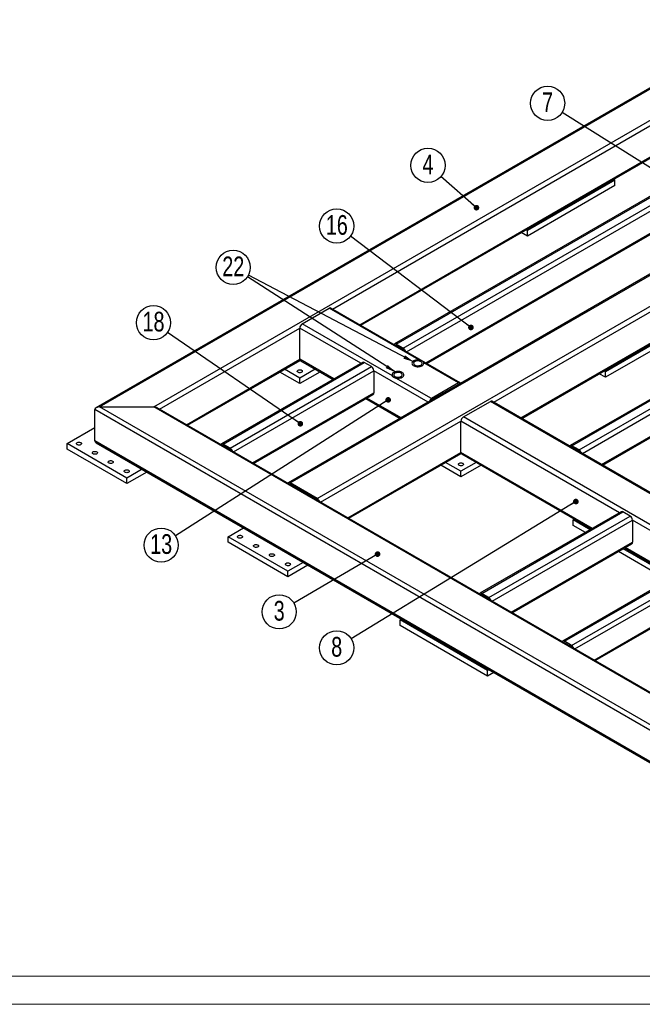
# Model space of a CAD drawing. Header units: millimetres. Extents: x 0 to 841, y 0 to 594.
# Tile 7 of 17: x 342 to 453, y 0 to 175. Entities that reach past the tile are written whole.
import ezdxf

# ---------------------------------------------------------------- set-up
doc = ezdxf.new("R2010")
doc.units = ezdxf.units.MM
doc.layers.add('NOTES', color=6, linetype='Continuous')
doc.layers.add('TRAIT-FORT', color=4, linetype='Continuous', lineweight=25)
doc.styles.add('SLDTEXTSTYLE0', font='TXT', dxfattribs={"width": 0.75})
doc.dimstyles.new('SLDDIMSTYLE0', dxfattribs={"dimtxt": 0.18, "dimasz": 1, "dimexe": 0, "dimexo": 0.0625, "dimgap": 0, "dimtad": 0, "dimtih": 1, "dimtoh": 1, "dimdec": 0, "dimrnd": 1e-09, "dimzin": 0, "dimdsep": 46, "dimtxsty": 'Standard', "dimblk1": 'DOT', "dimblk2": 'DOT', "dimsah": 1, "dimcen": 0.09, "dimadec": 0, "dimazin": 0, "dimtfac": 1, "dimtdec": 0, "dimtofl": 0, "dimtmove": 0, "dimatfit": 3, "dimldrblk": 'DOT', "dimfxl": 1, "dimfrac": 2, "dimtolj": 1, "dimtzin": 0, "dimarcsym": 0})
doc.dimstyles.new('SLDDIMSTYLE1', dxfattribs={"dimtxt": 0.18, "dimasz": 2, "dimexe": 0, "dimexo": 0.0625, "dimgap": 0, "dimtad": 0, "dimtih": 1, "dimtoh": 1, "dimdec": 0, "dimrnd": 1e-09, "dimzin": 0, "dimdsep": 46, "dimtxsty": 'Standard', "dimsah": 1, "dimcen": 0.09, "dimadec": 0, "dimazin": 0, "dimtfac": 2, "dimtdec": 0, "dimtofl": 0, "dimtmove": 0, "dimatfit": 3, "dimfxl": 1, "dimfrac": 2, "dimtolj": 1, "dimtzin": 0, "dimarcsym": 0})

# ---------------------------------------------------------------- blocks, each defined once
blk = doc.blocks.new('SW_NOTE_3')
at = {"layer": 'NOTES', "color": 0}
blk.add_circle((-2.29, 2), 3.04, dxfattribs=at)
at = {"layer": 'NOTES', "color": 0, "insert": (-2.29, 3.93), "char_height": 3.5, "attachment_point": 2, "style": 'SLDTEXTSTYLE0'}
blk.add_mtext('4', dxfattribs=at)
blk = doc.blocks.new('_Dot')
at = {"color": 0, "linetype": 'ByBlock', "lineweight": -2}
blk.add_line((-0.5, 0), (-1, 0), dxfattribs=at)
at = {"color": 0, "linetype": 'ByBlock', "const_width": 0.5}
blk.add_lwpolyline([(-0.25, 0, 1), (0.25, 0, 1)], format="xyb", close=True, dxfattribs=at)
blk = doc.blocks.new('SW_NOTE_6')
at = {"layer": 'NOTES', "color": 0}
blk.add_circle((-2.57, 1.62), 3.04, dxfattribs=at)
at = {"layer": 'NOTES', "color": 0, "insert": (-2.57, 3.55), "char_height": 3.5, "attachment_point": 2, "style": 'SLDTEXTSTYLE0'}
blk.add_mtext('7', dxfattribs=at)
blk = doc.blocks.new('SW_NOTE_8')
at = {"layer": 'NOTES', "color": 0}
blk.add_circle((-2.62, -1.54), 3.04, dxfattribs=at)
at = {"layer": 'NOTES', "color": 0, "insert": (-2.62, 0.4), "char_height": 3.5, "attachment_point": 2, "style": 'SLDTEXTSTYLE0'}
blk.add_mtext('3', dxfattribs=at)
blk = doc.blocks.new('SW_NOTE_11')
at = {"layer": 'NOTES', "color": 0}
blk.add_circle((-2.56, -1.64), 3.04, dxfattribs=at)
at = {"layer": 'NOTES', "color": 0, "insert": (-2.55, 0.3), "char_height": 3.5, "attachment_point": 2, "style": 'SLDTEXTSTYLE0'}
blk.add_mtext('13', dxfattribs=at)
blk = doc.blocks.new('SW_NOTE_13')
at = {"layer": 'NOTES', "color": 0}
blk.add_circle((-2.5, 1.72), 3.04, dxfattribs=at)
at = {"layer": 'NOTES', "color": 0, "insert": (-2.49, 3.66), "char_height": 3.5, "attachment_point": 2, "style": 'SLDTEXTSTYLE0'}
blk.add_mtext('18', dxfattribs=at)
blk = doc.blocks.new('SW_NOTE_14')
at = {"layer": 'NOTES', "color": 0}
blk.add_circle((-2.42, 1.83), 3.04, dxfattribs=at)
at = {"layer": 'NOTES', "color": 0, "insert": (-2.41, 3.77), "char_height": 3.5, "attachment_point": 2, "style": 'SLDTEXTSTYLE0'}
blk.add_mtext('16', dxfattribs=at)
blk = doc.blocks.new('SW_NOTE_15')
at = {"layer": 'NOTES', "color": 0}
blk.add_circle((-2.59, -1.58), 3.04, dxfattribs=at)
at = {"layer": 'NOTES', "color": 0, "insert": (-2.59, 0.35), "char_height": 3.5, "attachment_point": 2, "style": 'SLDTEXTSTYLE0'}
blk.add_mtext('8', dxfattribs=at)
blk = doc.blocks.new('SW_NOTE_22')
at = {"layer": 'NOTES', "color": 0}
blk.add_circle((-2.55, 1.65), 3.04, dxfattribs=at)
at = {"layer": 'NOTES', "color": 0, "insert": (-2.54, 3.58), "char_height": 3.5, "attachment_point": 2, "style": 'SLDTEXTSTYLE0'}
blk.add_mtext('22', dxfattribs=at)

msp = doc.modelspace()

# ---------------------------------------------------------------- linework, layer by layer
at = {"lineweight": 18}
for p, q in [((836, 5), (5, 5)), ((841, 0), (0, 0))]:
    msp.add_line(p, q, dxfattribs=at)
at = {"layer": 'TRAIT-FORT', "lineweight": 25}
for p, q in [((475.15, 174.88), (355.78, 105.97)), ((356.38, 106.11), (475.45, 174.86)), ((365.99, 106.11), (480.26, 172.08)), ((397.78, 123.48), (467.96, 164)), ((402.59, 120.71), (467.96, 158.44)), ((402.76, 120.6), (468, 158.26)), ((479.11, 157.9), (408.76, 117.29)), ((409.06, 117.26), (479.41, 157.87)), ((410.33, 116.52), (480.69, 157.14)), ((410.93, 115.89), (481.11, 156.4)), ((414.32, 113.93), (481.11, 152.48)), ((414.5, 113.83), (480.99, 152.21)), ((491.06, 151.01), (389.95, 92.63)), ((390.25, 92.6), (491.36, 150.98)), ((395.05, 89.83), (496.17, 148.2)), ((426.41, 106.95), (496.6, 147.46)), ((447.95, 146.4), (432.39, 137.42)), ((447.95, 145.42), (432.39, 136.44)), ((447.7, 146.55), (447.95, 146.4)), ((447.95, 145.42), (447.95, 146.4)), ((431.22, 104.17), (496.6, 141.91)), ((431.4, 104.07), (496.47, 141.64)), ((510.37, 139.86), (440.01, 99.24)), ((440.31, 99.22), (510.67, 139.83)), ((441.58, 98.48), (511.94, 139.1)), ((442.18, 97.85), (512.36, 138.36)), ((432.39, 136.44), (431.29, 137.08)), ((432.39, 137.42), (432.14, 137.57)), ((432.39, 136.44), (432.39, 137.42)), ((445.58, 95.89), (512.36, 134.44)), ((445.75, 95.79), (512.24, 134.17)), ((392.37, 120.85), (397.18, 123.63)), ((413.08, 114.45), (397.18, 123.63)), ((420.46, 110.39), (397.48, 123.66)), ((408.4, 111.6), (392.37, 120.85)), ((461.81, 121.34), (446.25, 112.36)), ((367.02, 105.73), (391.94, 120.12)), ((391.94, 114.56), (391.94, 120.12)), ((402.8, 113.85), (391.94, 120.12)), ((461.81, 120.36), (446.25, 111.38)), ((410.33, 116.52), (409.06, 117.26)), ((409.02, 116.99), (409.06, 117.01)), ((410.33, 116.28), (409.06, 117.01)), ((371.83, 102.95), (391.94, 114.56)), ((372, 102.85), (391.98, 114.38)), ((403.1, 114.02), (378, 99.53)), ((378.3, 99.5), (403.4, 113.99)), ((397.99, 111.07), (391.94, 114.56)), ((392.07, 114.29), (397.81, 110.97)), ((404.67, 113.26), (403.4, 113.99)), ((413.08, 114.45), (413.17, 114.43)), ((413.91, 114.02), (413.96, 113.94)), ((420.16, 110.36), (413.96, 113.94)), ((379.57, 98.77), (404.67, 113.26)), ((380.17, 98.13), (405.1, 112.52)), ((391.94, 110.24), (388.37, 112.3)), ((391.94, 111.22), (389.22, 112.79)), ((394.67, 112.79), (391.94, 111.22)), ((395.52, 112.3), (391.94, 110.24)), ((405.1, 112.52), (405.1, 108.6)), ((414.75, 106.95), (405.1, 112.52)), ((446.25, 111.38), (445.15, 112.01)), ((446.25, 112.36), (446, 112.5)), ((446.25, 111.38), (446.25, 112.36)), ((391.94, 110.24), (391.94, 111.22)), ((415.35, 107.58), (409.02, 111.24)), ((420.16, 110.36), (415.35, 107.58)), ((383.56, 96.17), (405.1, 108.6)), ((420.16, 110.11), (415.35, 107.34)), ((420.19, 110.09), (420.16, 110.11)), ((383.74, 96.07), (404.97, 108.33)), ((403.68, 107.58), (409.76, 104.07)), ((409.94, 104.17), (403.86, 107.69)), ((415.38, 107.32), (415.35, 107.34)), ((421.01, 104.32), (425.81, 107.09)), ((499.35, 64.64), (425.81, 107.09)), ((499.65, 64.67), (426.11, 107.12)), ((478.56, 34.6), (355.53, 105.62)), ((355.53, 100.07), (355.53, 105.62)), ((478.56, 35.58), (356.38, 106.11)), ((356.38, 106.11), (365.99, 106.11)), ((478.56, 41.13), (365.99, 106.11)), ((478.56, 41.33), (366.59, 105.97)), ((395.65, 89.19), (420.58, 103.58)), ((420.58, 98.03), (420.58, 103.58)), ((448.76, 87.32), (420.58, 103.58)), ((494.54, 61.86), (421.01, 104.32)), ((350.58, 99.58), (355.53, 102.44)), ((478.56, 29.04), (355.53, 100.07)), ((355.78, 99.72), (478.56, 28.84)), ((361.18, 93.46), (350.58, 99.58)), ((350.58, 98.6), (350.58, 99.58)), ((361.18, 92.48), (350.58, 98.6)), ((378.26, 99.23), (378.3, 99.26)), ((379.57, 98.77), (378.3, 99.5)), ((379.57, 98.52), (378.3, 99.26)), ((400.46, 86.42), (420.58, 98.03)), ((443.95, 84.54), (420.58, 98.03)), ((440.27, 98.95), (440.31, 98.97)), ((441.58, 98.48), (440.31, 99.22)), ((441.58, 98.24), (440.31, 98.97)), ((400.64, 86.32), (420.62, 97.85)), ((420.58, 94.68), (417.86, 96.26)), ((423.3, 96.26), (420.58, 94.68)), ((420.71, 97.76), (443.78, 84.44)), ((363.91, 95.03), (361.18, 93.46)), ((364.76, 94.54), (361.18, 92.48)), ((420.58, 93.7), (417.01, 95.77)), ((424.15, 95.77), (420.58, 93.7)), ((420.58, 93.7), (420.58, 94.68)), ((361.18, 92.48), (361.18, 93.46)), ((390.21, 92.34), (390.25, 92.36)), ((395.05, 89.83), (390.25, 92.6)), ((395.05, 89.58), (390.25, 92.36)), ((395.02, 89.56), (395.06, 89.58)), ((449.06, 87.49), (423.96, 73)), ((424.26, 72.97), (449.36, 87.46)), ((450.63, 86.72), (449.36, 87.46)), ((425.53, 72.23), (450.63, 86.72)), ((426.13, 71.6), (451.06, 85.99)), ((440.52, 86.03), (440.77, 86.17)), ((443.53, 84.29), (440.52, 86.03)), ((440.52, 85.05), (440.52, 86.03)), ((451.06, 85.99), (451.06, 82.07)), ((463.47, 78.82), (451.06, 85.99)), ((379.22, 83.05), (381.94, 84.62)), ((442.68, 83.8), (440.52, 85.05)), ((379.22, 82.07), (379.22, 83.05)), ((389.82, 76.93), (379.22, 83.05)), ((389.82, 75.95), (379.22, 82.07)), ((429.53, 69.64), (451.06, 82.07)), ((429.7, 69.54), (450.93, 81.8)), ((456.08, 77.05), (449.39, 80.91)), ((449.64, 81.05), (458.48, 75.95)), ((458.66, 76.05), (449.82, 81.15)), ((463.77, 79), (438.67, 64.51)), ((438.97, 64.48), (464.07, 78.97)), ((456.08, 76.07), (448.55, 80.42)), ((392.55, 78.5), (389.82, 76.93)), ((393.39, 78.01), (389.82, 75.95)), ((440.24, 63.74), (465.34, 78.23)), ((440.84, 63.11), (465.77, 77.5)), ((389.82, 75.95), (389.82, 76.93)), ((444.23, 61.15), (465.77, 73.58)), ((424.22, 72.7), (424.26, 72.72)), ((425.53, 72.23), (424.26, 72.97)), ((425.53, 71.99), (424.26, 72.72)), ((444.41, 61.05), (465.64, 73.3)), ((409.76, 68.27), (410.01, 68.42)), ((409.76, 67.29), (409.76, 68.27)), ((425.32, 59.29), (409.76, 68.27)), ((425.32, 58.31), (409.76, 67.29)), ((438.93, 64.21), (438.97, 64.23)), ((440.24, 63.74), (438.97, 64.48)), ((440.24, 63.5), (438.97, 64.23)), ((425.57, 59.44), (425.32, 59.29)), ((425.32, 58.31), (425.32, 59.29)), ((426.42, 58.95), (425.32, 58.31))]:
    msp.add_line(p, q, dxfattribs=at)
at = {"layer": 'TRAIT-FORT', "lineweight": 25, "flags": 128}
for points in [[(412.18, 114.28), (412.05, 114.19), (411.96, 114.09), (411.9, 113.99), (411.87, 113.88), (411.88, 113.76), (411.92, 113.65), (412, 113.55), (412.11, 113.46), (412.25, 113.38), (412.41, 113.32), (412.58, 113.27), (412.77, 113.25), (412.97, 113.24), (413.16, 113.26), (413.34, 113.29), (413.51, 113.35), (413.66, 113.42), (413.78, 113.5), (413.88, 113.6), (413.94, 113.71), (413.97, 113.82), (413.96, 113.93), (413.91, 114.04), (413.84, 114.14), (413.73, 114.23), (413.59, 114.31), (413.43, 114.38), (413.25, 114.42), (413.06, 114.45), (412.87, 114.45), (412.68, 114.44), (412.49, 114.4), (412.32, 114.35), (412.18, 114.28)], [(413.08, 114.45), (412.88, 114.45), (412.69, 114.44), (412.5, 114.4), (412.33, 114.35), (412.18, 114.28), (412.06, 114.19), (411.96, 114.1), (411.9, 113.99), (411.87, 113.88), (411.88, 113.77), (411.92, 113.66), (412, 113.55), (412.11, 113.46), (412.25, 113.38), (412.41, 113.32), (412.59, 113.27), (412.78, 113.25), (412.97, 113.24), (413.16, 113.26), (413.35, 113.29), (413.52, 113.35), (413.67, 113.42), (413.79, 113.51), (413.88, 113.61), (413.94, 113.71), (413.97, 113.83), (413.96, 113.94)], [(413.45, 113.54), (413.55, 113.61), (413.62, 113.7), (413.66, 113.79), (413.67, 113.88), (413.64, 113.97), (413.57, 114.06), (413.48, 114.14), (413.36, 114.2), (413.21, 114.24), (413.06, 114.27), (412.9, 114.28), (412.74, 114.27), (412.59, 114.23), (412.45, 114.18), (412.33, 114.12), (412.25, 114.04), (412.19, 113.95), (412.17, 113.86), (412.18, 113.77), (412.23, 113.68), (412.31, 113.59), (412.42, 113.52), (412.55, 113.47), (412.7, 113.43), (412.86, 113.42), (413.02, 113.42), (413.18, 113.44), (413.32, 113.48), (413.45, 113.54)], [(392.26, 112.62), (392.34, 112.56), (392.38, 112.5), (392.39, 112.42), (392.37, 112.35), (392.3, 112.28), (392.21, 112.23), (392.1, 112.2), (391.98, 112.18), (391.85, 112.19), (391.73, 112.21), (391.63, 112.26), (391.55, 112.32), (391.5, 112.38), (391.49, 112.46), (391.52, 112.53), (391.58, 112.6), (391.67, 112.65), (391.79, 112.68), (391.91, 112.7), (392.04, 112.69), (392.16, 112.67), (392.26, 112.62)], [(408.64, 112.23), (408.52, 112.15), (408.42, 112.05), (408.36, 111.94), (408.33, 111.83), (408.34, 111.72), (408.39, 111.61), (408.47, 111.51), (408.58, 111.42), (408.71, 111.34), (408.87, 111.28), (409.05, 111.23), (409.24, 111.21), (409.43, 111.2), (409.62, 111.22), (409.81, 111.25), (409.98, 111.31), (410.13, 111.38), (410.25, 111.46), (410.34, 111.56), (410.4, 111.67), (410.43, 111.78), (410.42, 111.89), (410.38, 112), (410.3, 112.1), (410.19, 112.19), (410.05, 112.27), (409.89, 112.34), (409.72, 112.38), (409.53, 112.41), (409.33, 112.41), (409.14, 112.4), (408.96, 112.36), (408.79, 112.31), (408.64, 112.23)], [(409.02, 111.24), (409.21, 111.21), (409.4, 111.2), (409.6, 111.21), (409.79, 111.25), (409.96, 111.3), (410.11, 111.37), (410.24, 111.46), (410.34, 111.55), (410.4, 111.66), (410.43, 111.77), (410.42, 111.89), (410.38, 112), (410.3, 112.1), (410.19, 112.19), (410.05, 112.27), (409.89, 112.34), (409.71, 112.38), (409.52, 112.41), (409.32, 112.41), (409.13, 112.39), (408.95, 112.36), (408.78, 112.3), (408.63, 112.23), (408.5, 112.14), (408.41, 112.04), (408.36, 111.93), (408.33, 111.82), (408.35, 111.71), (408.4, 111.6)], [(409.91, 111.5), (410.01, 111.57), (410.09, 111.66), (410.13, 111.75), (410.13, 111.84), (410.1, 111.93), (410.04, 112.02), (409.94, 112.1), (409.82, 112.16), (409.68, 112.2), (409.52, 112.23), (409.36, 112.24), (409.2, 112.23), (409.05, 112.19), (408.91, 112.14), (408.8, 112.08), (408.71, 112), (408.66, 111.91), (408.63, 111.82), (408.65, 111.72), (408.69, 111.63), (408.77, 111.55), (408.88, 111.48), (409.01, 111.43), (409.16, 111.39), (409.32, 111.37), (409.48, 111.38), (409.64, 111.4), (409.79, 111.44), (409.91, 111.5)], [(353.02, 99.77), (353.09, 99.71), (353.14, 99.64), (353.15, 99.56), (353.12, 99.49), (353.06, 99.43), (352.97, 99.37), (352.86, 99.34), (352.73, 99.32), (352.6, 99.33), (352.48, 99.35), (352.38, 99.4), (352.3, 99.46), (352.26, 99.53), (352.25, 99.6), (352.28, 99.67), (352.34, 99.74), (352.43, 99.79), (352.54, 99.82), (352.67, 99.84), (352.79, 99.84), (352.91, 99.81), (353.02, 99.77)], [(355.85, 98.13), (355.92, 98.07), (355.97, 98), (355.98, 97.93), (355.95, 97.86), (355.89, 97.79), (355.8, 97.74), (355.68, 97.71), (355.56, 97.69), (355.43, 97.69), (355.31, 97.72), (355.21, 97.76), (355.13, 97.82), (355.09, 97.89), (355.08, 97.97), (355.11, 98.04), (355.17, 98.1), (355.26, 98.16), (355.37, 98.19), (355.5, 98.21), (355.62, 98.2), (355.74, 98.18), (355.85, 98.13)], [(358.67, 96.5), (358.75, 96.44), (358.8, 96.37), (358.8, 96.3), (358.78, 96.22), (358.72, 96.16), (358.63, 96.11), (358.51, 96.07), (358.39, 96.06), (358.26, 96.06), (358.14, 96.09), (358.04, 96.13), (357.96, 96.19), (357.92, 96.26), (357.91, 96.33), (357.93, 96.41), (358, 96.47), (358.09, 96.52), (358.2, 96.56), (358.32, 96.57), (358.45, 96.57), (358.57, 96.54), (358.67, 96.5)], [(361.5, 94.87), (361.58, 94.81), (361.62, 94.74), (361.63, 94.66), (361.61, 94.59), (361.54, 94.53), (361.45, 94.47), (361.34, 94.44), (361.22, 94.42), (361.09, 94.43), (360.97, 94.45), (360.87, 94.5), (360.79, 94.56), (360.74, 94.63), (360.74, 94.7), (360.76, 94.77), (360.82, 94.84), (360.91, 94.89), (361.03, 94.93), (361.15, 94.94), (361.28, 94.94), (361.4, 94.91), (361.5, 94.87)], [(420.9, 96.09), (420.98, 96.03), (421.02, 95.96), (421.03, 95.89), (421, 95.82), (420.94, 95.75), (420.85, 95.7), (420.74, 95.66), (420.61, 95.65), (420.49, 95.65), (420.37, 95.68), (420.26, 95.72), (420.19, 95.78), (420.14, 95.85), (420.13, 95.93), (420.16, 96), (420.22, 96.06), (420.31, 96.12), (420.42, 96.15), (420.55, 96.17), (420.68, 96.16), (420.8, 96.14), (420.9, 96.09)], [(381.66, 83.23), (381.73, 83.17), (381.78, 83.1), (381.79, 83.03), (381.76, 82.96), (381.7, 82.89), (381.61, 82.84), (381.49, 82.81), (381.37, 82.79), (381.24, 82.8), (381.12, 82.82), (381.02, 82.87), (380.94, 82.92), (380.9, 82.99), (380.89, 83.07), (380.92, 83.14), (380.98, 83.2), (381.07, 83.26), (381.18, 83.29), (381.3, 83.31), (381.43, 83.3), (381.55, 83.28), (381.66, 83.23)], [(384.48, 81.6), (384.56, 81.54), (384.61, 81.47), (384.61, 81.4), (384.59, 81.33), (384.53, 81.26), (384.44, 81.21), (384.32, 81.17), (384.2, 81.16), (384.07, 81.16), (383.95, 81.19), (383.85, 81.23), (383.77, 81.29), (383.73, 81.36), (383.72, 81.43), (383.74, 81.51), (383.81, 81.57), (383.9, 81.62), (384.01, 81.66), (384.13, 81.68), (384.26, 81.67), (384.38, 81.64), (384.48, 81.6)], [(387.31, 79.97), (387.39, 79.91), (387.43, 79.84), (387.44, 79.76), (387.42, 79.69), (387.35, 79.63), (387.26, 79.58), (387.15, 79.54), (387.03, 79.52), (386.9, 79.53), (386.78, 79.56), (386.68, 79.6), (386.6, 79.66), (386.55, 79.73), (386.54, 79.8), (386.57, 79.87), (386.63, 79.94), (386.72, 79.99), (386.84, 80.03), (386.96, 80.04), (387.09, 80.04), (387.21, 80.01), (387.31, 79.97)], [(390.14, 78.33), (390.22, 78.28), (390.26, 78.21), (390.27, 78.13), (390.24, 78.06), (390.18, 77.99), (390.09, 77.94), (389.98, 77.91), (389.85, 77.89), (389.73, 77.9), (389.61, 77.92), (389.5, 77.97), (389.43, 78.03), (389.38, 78.1), (389.37, 78.17), (389.4, 78.24), (389.46, 78.31), (389.55, 78.36), (389.66, 78.39), (389.79, 78.41), (389.92, 78.4), (390.04, 78.38), (390.14, 78.33)]]:
    msp.add_lwpolyline(points, dxfattribs=at)
at = {"layer": 'TRAIT-FORT', "lineweight": 25}
for centre, radius, start, end in [((397.35, 123.38), 0.302, 65.6929, 125.6176), ((392.86, 120.07), 0.922, 122.6055, 177.3945), ((408.89, 117.06), 0.259, 50.2915, 148.5442), ((408.96, 116.88), 0.166, 55.8385, 98.9469), ((409.83, 115.74), 0.928, 16.971, 57.3038), ((410.11, 115.93), 0.414, 35.7589, 58.3392), ((392.24, 114.53), 0.296, 173.7012, 234.9867), ((403.22, 113.75), 0.302, 54.3824, 114.3071), ((404.17, 112.48), 0.922, 2.6055, 57.3945), ((420.32, 110.16), 0.259, 31.4558, 129.7085), ((404.81, 108.57), 0.288, 304.0564, 7.2558), ((420.25, 109.98), 0.166, 81.0531, 124.1615), ((415.85, 106.8), 0.928, 122.6962, 163.029), ((415.57, 106.99), 0.414, 121.6608, 144.2411), ((425.99, 106.85), 0.302, 65.6929, 125.6176), ((421.5, 103.54), 0.922, 122.6055, 177.3945), ((378.13, 99.3), 0.259, 50.2915, 148.5442), ((378.2, 99.12), 0.166, 55.8385, 98.9469), ((379.07, 97.99), 0.928, 16.971, 57.3038), ((379.35, 98.17), 0.414, 35.7589, 58.3392), ((420.88, 98), 0.296, 173.7012, 234.9867), ((440.14, 99.02), 0.259, 50.2915, 148.5442), ((440.22, 98.83), 0.166, 55.8385, 98.9469), ((441.08, 97.7), 0.928, 16.971, 57.3038), ((441.36, 97.88), 0.414, 35.7589, 58.3392), ((390.08, 92.4), 0.259, 50.2915, 148.5442), ((390.15, 92.22), 0.166, 55.8385, 98.9469), ((394.55, 89.05), 0.928, 16.971, 57.3038), ((394.84, 89.23), 0.414, 35.7589, 58.3392), ((449.18, 87.21), 0.302, 54.3824, 114.3071), ((450.14, 85.95), 0.922, 2.6055, 57.3945), ((450.77, 82.03), 0.288, 304.0564, 7.2558), ((424.09, 72.77), 0.259, 50.2915, 148.5442), ((424.17, 72.59), 0.166, 55.8385, 98.9469), ((425.03, 71.45), 0.928, 16.971, 57.3038), ((425.31, 71.64), 0.414, 35.7589, 58.3392), ((438.8, 64.28), 0.259, 50.2915, 148.5442), ((438.87, 64.09), 0.166, 55.8385, 98.9469), ((439.74, 62.96), 0.928, 16.971, 57.3038), ((440.02, 63.14), 0.414, 35.7589, 58.3392)]:
    msp.add_arc(centre, radius, start, end, dxfattribs=at)
for centre, start_param, end_param in [((356.38, 105.62), 1.570796, 3.141593), ((356.38, 105.62), 1.570796, 3.141593), ((365.99, 105.62), 0.785479, 1.570796), ((365.99, 105.62), 0.785479, 1.570796), ((356.38, 100.07), 3.141593, 3.927072), ((356.38, 100.07), 3.141593, 3.927072)]:
    msp.add_ellipse(centre, major_axis=(0.849, 0), ratio=0.577382, start_param=start_param, end_param=end_param, dxfattribs=at)
msp.add_open_spline([(409.02, 111.24), (408.95, 111.25), (408.88, 111.27), (408.78, 111.3), (408.75, 111.32), (408.69, 111.34), (408.67, 111.36), (408.61, 111.39), (408.59, 111.4), (408.54, 111.44), (408.52, 111.46), (408.46, 111.51), (408.42, 111.55), (408.4, 111.6)], degree=3, knots=[0, 0, 0, 0, 0.25, 0.25, 0.375, 0.375, 0.5, 0.5, 0.625, 0.625, 0.75, 0.75, 1, 1, 1, 1], dxfattribs=at)

# ---------------------------------------------------------------- block references
at = {"layer": 'NOTES'}
for name, p in [('SW_NOTE_6', (438.54, 158.42)), ('SW_NOTE_3', (417, 147.01)), ('SW_NOTE_14', (400.93, 136.41)), ('SW_NOTE_22', (382.66, 129.24)), ('SW_NOTE_13', (368.44, 119.35)), ('SW_NOTE_11', (369.86, 83.2)), ('SW_NOTE_8', (390.9, 71.25)), ('SW_NOTE_15', (401.09, 64.9))]:
    msp.add_blockref(name, p, dxfattribs=at)

# ---------------------------------------------------------------- leaders
for points, dimstyle in [([(472.92, 136.82), (438.54, 158.42)], 'SLDDIMSTYLE0'), ([(423.33, 141.49), (417, 147.01)], 'SLDDIMSTYLE0'), ([(422.35, 120.22), (400.93, 136.41)], 'SLDDIMSTYLE0'), ([(412.26, 114.06), (382.8, 129.48)], 'SLDDIMSTYLE1'), ([(409.06, 112.2), (382.66, 129.24)], 'SLDDIMSTYLE1'), ([(392.04, 103.11), (368.44, 119.35)], 'SLDDIMSTYLE0'), ([(407.65, 107.36), (369.86, 83.2)], 'SLDDIMSTYLE0'), ([(441, 89.3), (401.09, 64.9)], 'SLDDIMSTYLE0'), ([(405.76, 79.96), (390.9, 71.25)], 'SLDDIMSTYLE0')]:
    msp.add_leader(points, dimstyle=dimstyle, dxfattribs=at)

doc.saveas('drawing.dxf')
